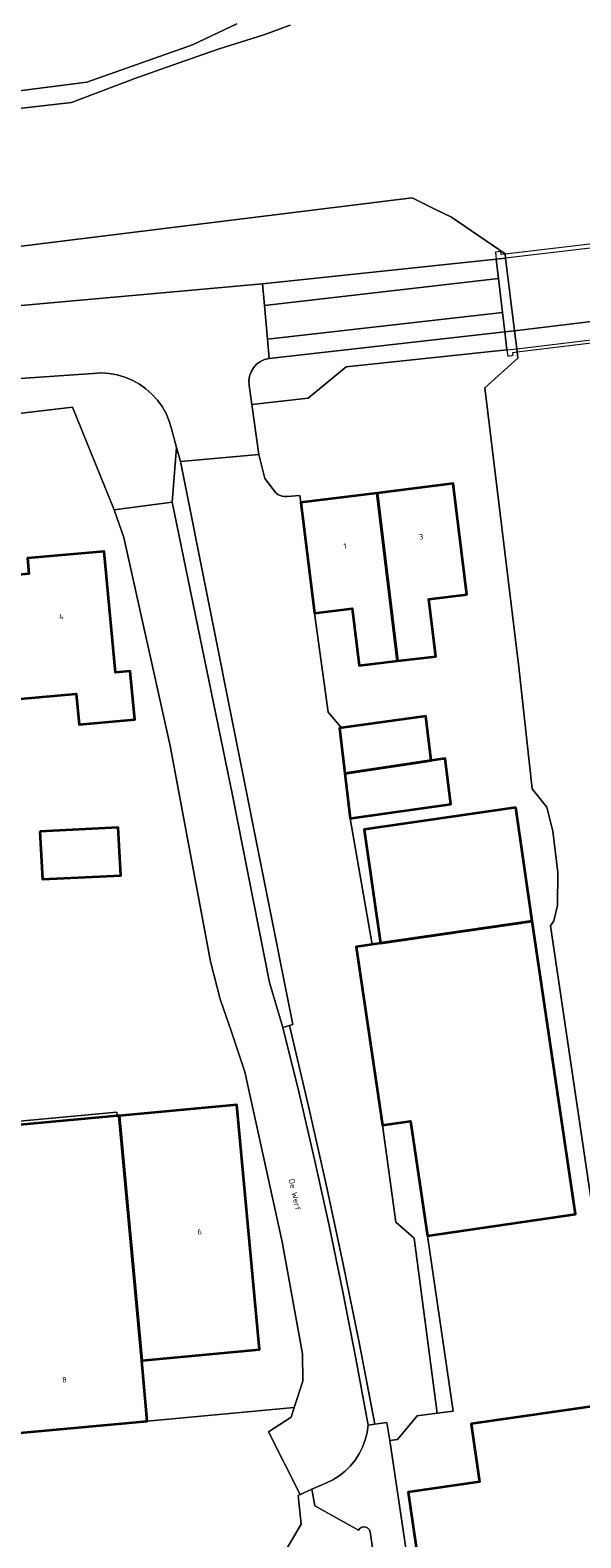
# Model space of a CAD drawing. Header units: metres. Extents: x 229229 to 231729, y 593167 to 595667.
# Tile 93 of 256: x 230357 to 230402, y 594721 to 594845. Entities that reach past the tile are written whole.
import ezdxf
from ezdxf.enums import TextEntityAlignment as Align

# ---------------------------------------------------------------- set-up
doc = ezdxf.new("R2010")
doc.units = ezdxf.units.M
for name, color, linetype, lineweight in [('B-WE-GR-GROENVOORZIENING-GV', 80, 'Continuous', 18), ('B-WE-GR-STRUIK-GV', 90, 'Continuous', 13), ('B-WE-KW-KUNSTWERK_DEK-GV', 170, 'Continuous', 18), ('B-WE-OG-BEBOUWING-GV', 7, 'Continuous', 35), ('B-WE-OG-BEBOUWING-T18', 10, 'Continuous', 18), ('B-WE-OG-TERREIN_ERF-GV', 7, 'Continuous', 18), ('B-WE-OG-TOPOGRAFIE-T18', 10, 'Continuous', 18), ('B-WE-OG-WATER-GV', 130, 'Continuous', 18), ('B-WE-OG-WATER_SLOOT-GV', 120, 'Continuous', 18), ('B-WE-VH-VERHARDING_GESLOTEN-GV', 252, 'Continuous', 18), ('B-WE-VH-VERHARDING_OPEN-GV', 252, 'Continuous', 18)]:
    doc.layers.add(name, color=color, linetype=linetype, lineweight=lineweight)
doc.styles.add('NLCS-ISO-M250-T18', font='NLCS-ISO.ttf', dxfattribs={"height": 0.45})

msp = doc.modelspace()

# ---------------------------------------------------------------- linework, layer by layer
at = {"layer": 'B-WE-GR-GROENVOORZIENING-GV'}
msp.add_lwpolyline([(230322.625, 594844.71), (230299.111, 594839.233), (230271.545, 594832.68), (230271.19, 594832.543), (230270.779, 594832.316), (230270.405, 594832.033), (230270.073, 594831.7), (230269.792, 594831.324), (230269.567, 594830.912), (230269.401, 594830.473), (230269.299, 594830.015), (230269.81, 594829.868), (230269.575, 594829.171), (230273.444, 594829.263), (230281.35, 594830.163), (230291.81, 594831.866), (230300.082, 594832.787), (230318.529, 594835.094), (230353.083, 594839.253), (230361.871, 594840.386), (230370.535, 594843.448), (230374.175, 594845.164)], dxfattribs=at)
at = {"layer": 'B-WE-GR-STRUIK-GV'}
msp.add_lwpolyline([(230377.955, 594762.827), (230378.481, 594762.992), (230378.763, 594763.081), (230369.542, 594809.251), (230369.226, 594810.419), (230368.868, 594805.929), (230368.853, 594805.927), (230373.791, 594782.028), (230376.85, 594766.519)], close=True, dxfattribs=at)
at = {"layer": 'B-WE-KW-KUNSTWERK_DEK-GV'}
msp.add_lwpolyline([(230404.286, 594827.217), (230396.182, 594826.274), (230395.852, 594826.236), (230395.822, 594826.499), (230395.384, 594826.445), (230395.453, 594825.86), (230395.642, 594824.271), (230395.972, 594821.487), (230396.16, 594819.899), (230396.336, 594818.414), (230396.396, 594817.911), (230396.839, 594817.976), (230396.825, 594818.214), (230397.163, 594818.255), (230405.309, 594819.252)], dxfattribs=at)
at = {"layer": 'B-WE-OG-BEBOUWING-GV'}
for points in [[(230387.346, 594792.896), (230390.495, 594793.276), (230389.928, 594797.971), (230393.031, 594798.346), (230391.931, 594807.446), (230385.683, 594806.675)], [(230385.683, 594806.675), (230379.43, 594805.903), (230380.53, 594796.825), (230383.643, 594797.201), (230384.209, 594792.517), (230387.346, 594792.896)], [(230354.484, 594799.807), (230354.219, 594799.785), (230354.776, 594793.681), (230354.507, 594793.657), (230354.862, 594789.657), (230361, 594790.203), (230361.223, 594787.678), (230365.796, 594788.084), (230365.416, 594792.066), (230364.221, 594791.96), (230363.274, 594801.879), (230356.986, 594801.339), (230357.098, 594800.032)], [(230390.127, 594784.727), (230389.686, 594788.381), (230382.77, 594787.399), (230382.586, 594787.373), (230383.034, 594783.668)], [(230383.034, 594783.668), (230383.48, 594779.975), (230383.809, 594780.022), (230391.718, 594781.145), (230391.271, 594784.889), (230390.127, 594784.727)], [(230397.064, 594780.885), (230384.615, 594779.081), (230385.968, 594769.744), (230398.417, 594771.548)], [(230358.018, 594778.914), (230358.216, 594774.983), (230364.645, 594775.306), (230364.447, 594779.237)], [(230398.417, 594771.548), (230385.968, 594769.744), (230385.268, 594769.643), (230383.966, 594769.454), (230386.123, 594754.801), (230388.417, 594755.139), (230389.803, 594745.726), (230401.955, 594747.515)], [(230364.516, 594755.582), (230366.365, 594735.516), (230376.019, 594736.406), (230374.171, 594756.472)], [(230366.365, 594735.516), (230364.516, 594755.582), (230364.363, 594755.568), (230351.618, 594754.394), (230353.955, 594729.352), (230366.824, 594730.537)], [(230391.363, 594703.1), (230403.404, 594704.872), (230402.38, 594711.945), (230407.207, 594712.644), (230404.418, 594731.901), (230393.387, 594730.303), (230394.076, 594725.545), (230388.235, 594724.699)]]:
    msp.add_lwpolyline(points, close=True, dxfattribs=at)
at = {"layer": 'B-WE-OG-TERREIN_ERF-GV'}
for points in [[(230403.509, 594746.813), (230399.901, 594771.156), (230400.171, 594771.579), (230400.491, 594772.833), (230400.501, 594775.53), (230400.107, 594778.932), (230399.606, 594780.889), (230398.399, 594782.415), (230397.319, 594792.377), (230394.51, 594815.296), (230397.225, 594817.75), (230397.163, 594818.255), (230397.132, 594818.506), (230397.132, 594818.509), (230396.95, 594819.992), (230396.221, 594825.951), (230395.453, 594825.86), (230395.642, 594824.271), (230395.972, 594821.487), (230396.16, 594819.899), (230396.336, 594818.414), (230383.137, 594817.026), (230380.015, 594814.445), (230375.413, 594813.936), (230375.987, 594809.839), (230376.457, 594807.876), (230377.384, 594806.679), (230377.54, 594806.561), (230377.715, 594806.472), (230377.901, 594806.413), (230378.095, 594806.386), (230378.291, 594806.393), (230379.333, 594806.472), (230379.43, 594805.903), (230385.683, 594806.675), (230391.931, 594807.446), (230393.031, 594798.346), (230389.928, 594797.971), (230390.495, 594793.276), (230387.346, 594792.896), (230384.209, 594792.517), (230383.643, 594797.201), (230380.53, 594796.825), (230381.661, 594788.709), (230382.77, 594787.399), (230389.686, 594788.381), (230390.127, 594784.727), (230391.271, 594784.889), (230391.718, 594781.145), (230383.809, 594780.022), (230383.48, 594779.975), (230385.268, 594769.643), (230385.968, 594769.744), (230384.615, 594779.081), (230397.064, 594780.885), (230398.417, 594771.548), (230401.955, 594747.515), (230389.803, 594745.726), (230391.92, 594731.344), (230390.596, 594731.171), (230388.971, 594730.958), (230387.358, 594729.037), (230386.726, 594728.937), (230388.976, 594713.848)], [(230348.952, 594754.47), (230364.334, 594755.887), (230364.363, 594755.568), (230364.516, 594755.582), (230374.171, 594756.472), (230376.019, 594736.406), (230366.365, 594735.516), (230366.824, 594730.537), (230378.881, 594731.647), (230379.592, 594733.811), (230379.561, 594736.056), (230377.888, 594745.235), (230374.82, 594759.181), (230373.737, 594762.468), (230372.8, 594765.144), (230372.021, 594768.231), (230368.714, 594785.935), (230364.887, 594803.014), (230364.095, 594805.298), (230360.694, 594813.732), (230322.122, 594809.173)], [(230387.089, 594707.931), (230385.114, 594721.449), (230385.044, 594721.613), (230384.924, 594721.745), (230384.767, 594721.829), (230384.591, 594721.856), (230384.416, 594721.823), (230384.261, 594721.734), (230384.145, 594721.599), (230380.569, 594723.592), (230380.335, 594724.937), (230379.376, 594724.514), (230379.196, 594724.435), (230379.441, 594722.068), (230375.325, 594715.041)]]:
    msp.add_lwpolyline(points, dxfattribs=at)
for points in [[(230346.031, 594791.284), (230345.121, 594801.516), (230347.991, 594801.758), (230347.881, 594803.064), (230354.158, 594803.6), (230354.484, 594799.807), (230357.098, 594800.032), (230356.986, 594801.339), (230363.274, 594801.879), (230364.221, 594791.96), (230365.416, 594792.066), (230365.796, 594788.084), (230361.223, 594787.678), (230361, 594790.203), (230354.862, 594789.657), (230354.507, 594793.657), (230351.41, 594793.383), (230351.552, 594791.776)], [(230358.018, 594778.914), (230364.447, 594779.237), (230364.645, 594775.306), (230358.216, 594774.983)], [(230364.363, 594755.568), (230364.334, 594755.887), (230348.952, 594754.47), (230352.154, 594719.641), (230352.327, 594719.653), (230352.611, 594715.725), (230352.914, 594711.536), (230354.446, 594711.723), (230353.578, 594719.08), (230359.18, 594719.74), (230360.072, 594712.175), (230360.778, 594706.184), (230370.8, 594707.316), (230375.325, 594715.041), (230379.441, 594722.068), (230379.196, 594724.435), (230379.376, 594724.514), (230376.78, 594729.653), (230378.619, 594730.849), (230378.881, 594731.647), (230366.824, 594730.537), (230353.955, 594729.352), (230351.618, 594754.394)], [(230404.418, 594731.901), (230407.207, 594712.644), (230402.38, 594711.945), (230403.404, 594704.872), (230391.363, 594703.1), (230388.235, 594724.699), (230394.076, 594725.545), (230393.387, 594730.303)]]:
    msp.add_lwpolyline(points, close=True, dxfattribs=at)
at = {"layer": 'B-WE-OG-WATER-GV'}
for points in [[(230378.555, 594845.05), (230376.396, 594844.274), (230372.644, 594843.079), (230368.347, 594841.59), (230365.811, 594840.688), (230360.611, 594838.719), (230329.221, 594835.122), (230293.99, 594831.007), (230269.018, 594827.439), (230267.777, 594827.365), (230262.424, 594826.911), (230261.202, 594826.855), (230261.129, 594827.361), (230260.982, 594827.349), (230261.008, 594827.199), (230260.97, 594827.185), (230183.291, 594820.898), (230183.339, 594821.173), (230176.818, 594820.62), (230176.894, 594820.395), (230165.252, 594819.443)], [(230272.518, 594819.092), (230290.174, 594820.25), (230336.344, 594824.446), (230388.557, 594830.896), (230390.358, 594830.002), (230391.776, 594829.293), (230396.178, 594826.303), (230396.182, 594826.274), (230396.221, 594825.951), (230396.95, 594819.992), (230397.132, 594818.509), (230397.132, 594818.506), (230397.163, 594818.255), (230397.225, 594817.75), (230394.51, 594815.296), (230397.319, 594792.377), (230398.399, 594782.415), (230399.606, 594780.889), (230400.107, 594778.932), (230400.501, 594775.53), (230400.491, 594772.833), (230400.171, 594771.579), (230399.901, 594771.156), (230403.509, 594746.813)]]:
    msp.add_lwpolyline(points, dxfattribs=at)
at = {"layer": 'B-WE-OG-WATER_SLOOT-GV'}
msp.add_lwpolyline([(230374.175, 594845.164), (230370.535, 594843.448), (230361.871, 594840.386), (230353.083, 594839.253), (230318.529, 594835.094), (230300.082, 594832.787), (230291.81, 594831.866), (230281.35, 594830.163), (230273.444, 594829.263), (230269.575, 594829.171), (230269.018, 594827.439), (230293.99, 594831.007), (230329.221, 594835.122), (230360.611, 594838.719), (230365.811, 594840.688), (230368.347, 594841.59), (230372.644, 594843.079), (230376.396, 594844.274), (230378.555, 594845.05)], dxfattribs=at)
msp.add_lwpolyline([(230308.582, 594817.584), (230323.781, 594819.032), (230355.869, 594821.995), (230376.277, 594823.843), (230395.453, 594825.86), (230396.221, 594825.951), (230396.182, 594826.274), (230396.178, 594826.303), (230391.776, 594829.293), (230390.358, 594830.002), (230388.557, 594830.896), (230336.344, 594824.446), (230290.174, 594820.25), (230272.518, 594819.092), (230269.984, 594816.715), (230270.1, 594816.435), (230270.173, 594816.438), (230271.393, 594814.316), (230271.137, 594814.195), (230271.155, 594814.012), (230276.327, 594814.529), (230276.771, 594814.571)], close=True, dxfattribs=at)
at = {"layer": 'B-WE-VH-VERHARDING_GESLOTEN-GV'}
for points in [[(230396.95, 594819.992), (230405.09, 594820.953), (230405.666, 594821.021), (230404.956, 594826.983), (230404.326, 594826.909), (230396.221, 594825.951), (230395.453, 594825.86), (230395.642, 594824.271), (230395.972, 594821.487), (230396.16, 594819.899)], [(230395.453, 594825.86), (230376.277, 594823.843), (230376.428, 594822.06), (230395.642, 594824.271)], [(230376.428, 594822.06), (230376.675, 594819.306), (230395.972, 594821.487), (230395.642, 594824.271)], [(230396.16, 594819.899), (230395.972, 594821.487), (230376.675, 594819.306), (230376.817, 594817.712)], [(230405.842, 594819.546), (230405.666, 594821.021), (230405.09, 594820.953), (230396.95, 594819.992), (230396.16, 594819.899), (230396.336, 594818.414), (230397.132, 594818.509), (230405.281, 594819.479)], [(230383.48, 594779.975), (230383.034, 594783.668), (230382.586, 594787.373), (230382.77, 594787.399), (230381.661, 594788.709), (230380.53, 594796.825), (230379.43, 594805.903), (230379.333, 594806.472), (230378.291, 594806.393), (230378.095, 594806.386), (230377.901, 594806.413), (230377.715, 594806.472), (230377.54, 594806.561), (230377.384, 594806.679), (230376.457, 594807.876), (230375.987, 594809.839), (230370.486, 594809.337), (230369.542, 594809.251), (230378.763, 594763.081), (230378.481, 594762.992), (230380.029, 594756.483), (230381.503, 594749.956), (230382.904, 594743.414), (230384.232, 594736.856), (230385.485, 594730.284), (230386.488, 594730.421), (230386.726, 594728.937), (230387.358, 594729.037), (230388.971, 594730.958), (230390.596, 594731.171), (230388.714, 594745.544), (230387.215, 594746.865), (230386.123, 594754.801), (230383.966, 594769.454), (230385.268, 594769.643)], [(230376.85, 594766.519), (230373.791, 594782.028), (230368.853, 594805.927), (230364.095, 594805.298), (230364.887, 594803.014), (230368.714, 594785.935), (230372.021, 594768.231), (230372.8, 594765.144), (230373.737, 594762.468), (230374.82, 594759.181), (230377.888, 594745.235), (230379.561, 594736.056), (230379.592, 594733.811), (230378.881, 594731.647), (230378.619, 594730.849), (230376.78, 594729.653), (230379.376, 594724.514), (230380.335, 594724.937), (230381.476, 594725.441), (230382.035, 594725.707), (230382.56, 594726.034), (230383.047, 594726.416), (230383.489, 594726.85), (230383.88, 594727.33), (230384.215, 594727.85), (230384.491, 594728.404), (230384.705, 594728.984), (230384.853, 594729.585), (230384.934, 594730.199), (230383.934, 594735.671), (230382.869, 594741.13), (230381.738, 594746.576), (230380.542, 594752.008), (230379.281, 594757.425), (230377.955, 594762.827)]]:
    msp.add_lwpolyline(points, close=True, dxfattribs=at)
at = {"layer": 'B-WE-VH-VERHARDING_OPEN-GV'}
for points in [[(230356.406, 594816.081), (230362.369, 594816.488), (230363.03, 594816.523), (230363.691, 594816.484), (230364.344, 594816.372), (230364.98, 594816.188), (230365.592, 594815.935), (230366.172, 594815.616), (230366.713, 594815.235), (230367.209, 594814.795), (230367.653, 594814.304), (230368.039, 594813.767), (230368.364, 594813.19), (230368.623, 594812.58), (230368.813, 594811.946), (230369.226, 594810.419), (230369.542, 594809.251), (230370.486, 594809.337), (230375.987, 594809.839), (230375.413, 594813.936), (230375.193, 594815.509), (230375.167, 594815.889), (230375.218, 594816.267), (230375.343, 594816.627), (230375.537, 594816.955), (230375.793, 594817.238), (230376.1, 594817.464), (230376.446, 594817.624), (230376.817, 594817.712), (230376.675, 594819.306), (230376.428, 594822.06), (230376.277, 594823.843), (230355.869, 594821.995)], [(230322.122, 594809.173), (230360.694, 594813.732), (230364.095, 594805.298), (230368.853, 594805.927), (230368.868, 594805.929), (230369.226, 594810.419), (230368.813, 594811.946), (230368.623, 594812.58), (230368.364, 594813.19), (230368.039, 594813.767), (230367.653, 594814.304), (230367.209, 594814.795), (230366.713, 594815.235), (230366.172, 594815.616), (230365.592, 594815.935), (230364.98, 594816.188), (230364.344, 594816.372), (230363.691, 594816.484), (230363.03, 594816.523), (230362.369, 594816.488), (230356.406, 594816.081)], [(230388.976, 594713.848), (230386.726, 594728.937), (230386.488, 594730.421), (230385.485, 594730.284), (230384.934, 594730.199), (230384.853, 594729.585), (230384.705, 594728.984), (230384.491, 594728.404), (230384.215, 594727.85), (230383.88, 594727.33), (230383.489, 594726.85), (230383.047, 594726.416), (230382.56, 594726.034), (230382.035, 594725.707), (230381.476, 594725.441), (230380.335, 594724.937), (230380.569, 594723.592), (230384.145, 594721.599), (230384.261, 594721.734), (230384.416, 594721.823), (230384.591, 594721.856), (230384.767, 594721.829), (230384.924, 594721.745), (230385.044, 594721.613), (230385.114, 594721.449), (230387.089, 594707.931)]]:
    msp.add_lwpolyline(points, dxfattribs=at)
for points in [[(230383.137, 594817.026), (230396.336, 594818.414), (230396.16, 594819.899), (230376.817, 594817.712), (230376.446, 594817.624), (230376.1, 594817.464), (230375.793, 594817.238), (230375.537, 594816.955), (230375.343, 594816.627), (230375.218, 594816.267), (230375.167, 594815.889), (230375.193, 594815.509), (230375.413, 594813.936), (230380.015, 594814.445)], [(230378.481, 594762.992), (230377.955, 594762.827), (230379.281, 594757.425), (230380.542, 594752.008), (230381.738, 594746.576), (230382.869, 594741.13), (230383.934, 594735.671), (230384.934, 594730.199), (230385.485, 594730.284), (230384.232, 594736.856), (230382.904, 594743.414), (230381.503, 594749.956), (230380.029, 594756.483)], [(230391.92, 594731.344), (230389.803, 594745.726), (230388.417, 594755.139), (230386.123, 594754.801), (230387.215, 594746.865), (230388.714, 594745.544), (230390.596, 594731.171)]]:
    msp.add_lwpolyline(points, close=True, dxfattribs=at)

# ---------------------------------------------------------------- texts
at = {"layer": 'B-WE-OG-BEBOUWING-T18', "style": 'NLCS-ISO-M250-T18'}
for s, rotation, p in [('3', 6.8, (230389.297, 594803.091)), ('1', 7, (230383.047, 594802.319)), ('4', 5.5, (230359.766, 594796.539)), ('6', 5.2, (230371.112, 594746.072)), ('8', 5.3, (230360.023, 594733.928))]:
    msp.add_text(s, height=0.45, rotation=rotation, dxfattribs=at).set_placement(p, align=Align.MIDDLE)
at = {"layer": 'B-WE-OG-TOPOGRAFIE-T18', "style": 'NLCS-ISO-M250-T18'}
msp.add_text('De Werf', height=0.45, rotation=282.5, dxfattribs=at).set_placement((230378.932, 594749.117), align=Align.MIDDLE)

doc.saveas('drawing.dxf')
